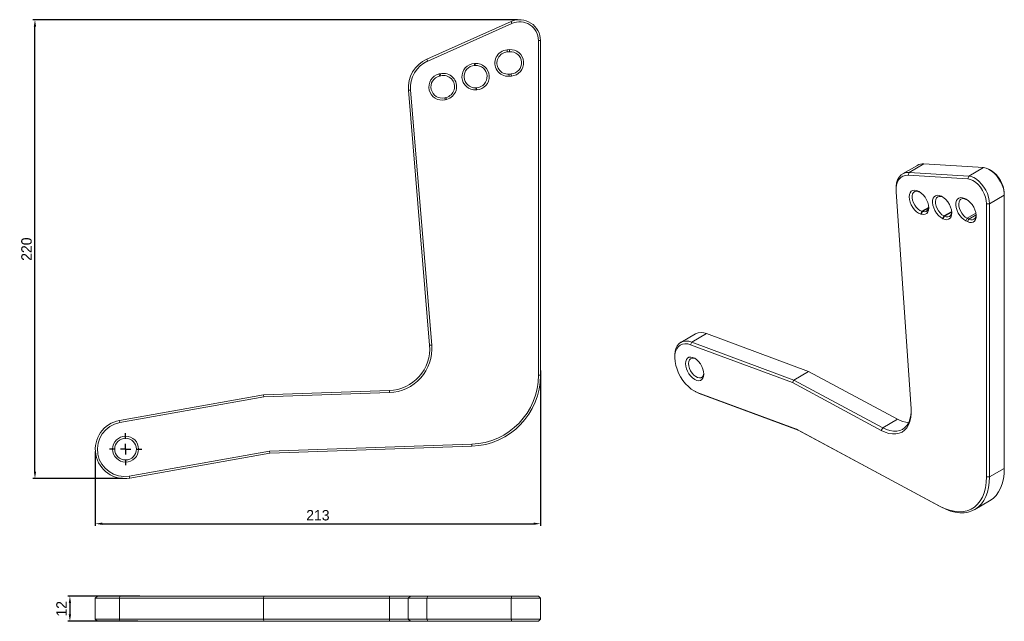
# Model space of a CAD drawing. Header units: millimetres. Extents: x -511 to -40, y 248 to 536.
import ezdxf

# ---------------------------------------------------------------- set-up
doc = ezdxf.new("R2010")
doc.units = ezdxf.units.MM
doc.header["$PDSIZE"] = -1
doc.layers.add('FORMAT', color=7, linetype='Continuous')
doc.dimstyles.new('ISO-25', dxfattribs={"dimtxt": 2.5, "dimasz": 2.5, "dimexe": 1.25, "dimexo": 0.625, "dimtad": 1, "dimtxsty": 'Standard', "dimcen": 2.5, "dimadec": 0, "dimazin": 0, "dimtfac": 1, "dimtmove": 0, "dimatfit": 3, "dimfxl": 0, "dimarcsym": 0})

# ---------------------------------------------------------------- blocks, each defined once
blk = doc.blocks.new('SW_CENTERMARKSYMBOL_0')
at = {"layer": 'FORMAT', "color": 0}
for p, q in [((0, 5), (0, 7.7)), ((-5, 0), (-7.7, 0)), ((0, 0), (-2.5, 0)), ((0, 0), (0, 2.5)), ((0, 0), (0, -2.5)), ((0, 0), (2.5, 0)), ((5, 0), (7.7, 0)), ((0, -5), (0, -7.7))]:
    blk.add_line(p, q, dxfattribs=at)
blk = doc.blocks.new('*D8')
at = {"color": 0, "lineweight": -2}
for p, q in [((-262.07, 367.98), (-262.07, 293.72)), ((-475.01, 329.32), (-475.01, 293.72)), ((-471.71, 294.72), (-265.38, 294.72))]:
    blk.add_line(p, q, dxfattribs=at)
at = {"color": 0}
for points in [[(-471.71, 295.27), (-471.71, 294.17), (-475.01, 294.72)], [(-265.38, 295.27), (-265.38, 294.17), (-262.07, 294.72)]]:
    blk.add_solid(points, dxfattribs=at)
at = {"layer": 'Defpoints', "color": 0}
for p in [(-262.07, 368.98), (-475.01, 330.32), (-262.07, 294.72)]:
    blk.add_point(p, dxfattribs=at)
at = {"color": 0, "insert": (-368.54, 298.74), "char_height": 5, "attachment_point": 5}
blk.add_mtext('213', dxfattribs=at)
blk = doc.blocks.new('*D9')
at = {"color": 0, "lineweight": -2}
for p, q in [((-273.07, 535.89), (-504.87, 535.89)), ((-503.87, 319.62), (-503.87, 532.59)), ((-462.01, 316.32), (-504.87, 316.32))]:
    blk.add_line(p, q, dxfattribs=at)
at = {"color": 0}
for points in [[(-504.42, 532.59), (-503.32, 532.59), (-503.87, 535.89)], [(-504.42, 319.62), (-503.32, 319.62), (-503.87, 316.32)]]:
    blk.add_solid(points, dxfattribs=at)
at = {"layer": 'Defpoints', "color": 0}
for p in [(-503.87, 535.89), (-272.07, 535.89), (-461.01, 316.32)]:
    blk.add_point(p, dxfattribs=at)
at = {"color": 0, "insert": (-507.9, 426.1), "char_height": 5, "attachment_point": 5, "rotation": 90}
blk.add_mtext('220', dxfattribs=at)
blk = doc.blocks.new('*D10')
at = {"color": 0, "lineweight": -2}
for p, q in [((-453.71, 260.02), (-488.16, 260.02)), ((-487.16, 256.72), (-487.16, 251.32)), ((-454.66, 248.02), (-488.16, 248.02))]:
    blk.add_line(p, q, dxfattribs=at)
at = {"color": 0}
for points in [[(-487.71, 256.72), (-486.61, 256.72), (-487.16, 260.02)], [(-487.71, 251.32), (-486.61, 251.32), (-487.16, 248.02)]]:
    blk.add_solid(points, dxfattribs=at)
at = {"layer": 'Defpoints', "color": 0}
for p in [(-452.71, 260.02), (-487.16, 248.02), (-453.66, 248.02)]:
    blk.add_point(p, dxfattribs=at)
at = {"color": 0, "insert": (-491.19, 254.02), "char_height": 5, "attachment_point": 5, "rotation": 90}
blk.add_mtext('12', dxfattribs=at)

msp = doc.modelspace()

# ---------------------------------------------------------------- linework, layer by layer
at = {"color": 7, "linetype": 'Continuous', "lineweight": 15}
for p, q in [((-316.41, 517.03), (-276.15, 535.02)), ((-275.75, 534.11), (-316.01, 516.12)), ((-276.15, 535.02), (-275.75, 534.11)), ((-263.07, 365.76), (-263.07, 525.89)), ((-262.07, 525.89), (-263.07, 525.89)), ((-262.07, 525.89), (-262.07, 365.76)), ((-278.01, 521.49), (-276.93, 521.57)), ((-277.94, 520.49), (-278.01, 521.49)), ((-276.85, 520.57), (-277.94, 520.49)), ((-276.85, 520.57), (-276.93, 521.57)), ((-316.41, 517.03), (-316.01, 516.12)), ((-293.65, 514.98), (-293.34, 515)), ((-293.65, 514.98), (-293.59, 513.98)), ((-293.28, 514), (-293.59, 513.98)), ((-293.34, 515), (-293.28, 514)), ((-310.6, 509.91), (-310.04, 510.04)), ((-310.6, 509.91), (-310.37, 508.93)), ((-309.81, 509.07), (-310.37, 508.93)), ((-310.04, 510.04), (-309.81, 509.07)), ((-277.17, 509.82), (-276.08, 509.9)), ((-277.1, 508.82), (-277.17, 509.82)), ((-276.01, 508.9), (-277.1, 508.82)), ((-276.01, 508.9), (-276.08, 509.9)), ((-325.24, 502.1), (-324.25, 502.18)), ((-315.1, 380.08), (-325.24, 502.1)), ((-324.25, 502.18), (-314.11, 380.16)), ((-292.96, 503.3), (-292.64, 503.32)), ((-292.96, 503.3), (-292.9, 502.3)), ((-292.59, 502.32), (-292.9, 502.3)), ((-292.64, 503.32), (-292.59, 502.32)), ((-307.86, 498.53), (-307.3, 498.67)), ((-307.86, 498.53), (-307.63, 497.56)), ((-307.07, 497.69), (-307.63, 497.56)), ((-307.3, 498.67), (-307.07, 497.69)), ((-85.71, 462.79), (-78.64, 466.87)), ((-50.17, 465.12), (-78.64, 466.87)), ((-81.81, 466.18), (-88.88, 462.1)), ((-85.71, 462.79), (-86.13, 461.47)), ((-85.71, 462.79), (-57.24, 461.04)), ((-57.24, 461.04), (-50.17, 465.12)), ((-46.58, 463.76), (-47.28, 464.17)), ((-57.66, 459.72), (-86.13, 461.47)), ((-57.24, 461.04), (-57.66, 459.72)), ((-91.99, 455.23), (-91.99, 454.42)), ((-91.96, 453.45), (-84.78, 349.68)), ((-82.31, 454.19), (-81.91, 454.07)), ((-82.31, 454.19), (-81.43, 453.71)), ((-81.91, 454.07), (-81.04, 453.59)), ((-81.04, 453.59), (-81.43, 453.71)), ((-80.49, 453.38), (-81.04, 453.59)), ((-40.21, 451.92), (-40.21, 452.74)), ((-70.32, 451.41), (-70.1, 451.3)), ((-70.32, 451.41), (-69.57, 450.98)), ((-69.47, 450.93), (-69.57, 450.98)), ((-59.26, 450.34), (-58.49, 449.97)), ((-58.5, 449.91), (-59.26, 450.34)), ((-57.8, 449.56), (-58.5, 449.91)), ((-47.28, 447.84), (-48.7, 447.84)), ((-48.7, 317.09), (-48.7, 447.84)), ((-47.28, 447.84), (-40.21, 451.92)), ((-47.28, 447.84), (-47.28, 317.09)), ((-40.21, 321.17), (-40.21, 451.92)), ((-79.66, 444.19), (-80.2, 442.89)), ((-79.81, 442.77), (-80.2, 442.89)), ((-79.27, 444.07), (-79.81, 442.77)), ((-79.66, 444.19), (-79.27, 444.07)), ((-69.13, 442), (-69.79, 440.75)), ((-69.57, 440.64), (-69.79, 440.75)), ((-68.9, 441.89), (-69.57, 440.64)), ((-69.13, 442), (-68.9, 441.89)), ((-58.61, 439.63), (-57.96, 440.88)), ((-57.85, 439.25), (-58.61, 439.63)), ((-57.96, 440.88), (-57.19, 440.5)), ((-57.85, 439.25), (-57.19, 440.5)), ((-187.88, 385.56), (-194.96, 381.48)), ((-190.27, 380.33), (-189.69, 381.61)), ((-189.69, 381.61), (-182.62, 385.69)), ((-189.69, 381.61), (-140.96, 363.48)), ((-133.88, 367.57), (-182.62, 385.69)), ((-315.1, 380.08), (-314.11, 380.16)), ((-141.59, 362.22), (-190.27, 380.33)), ((-197.86, 375.07), (-197.86, 374.25)), ((-140.96, 363.48), (-133.88, 367.57)), ((-91.32, 344.69), (-133.88, 367.57)), ((-263.07, 365.76), (-262.07, 365.76)), ((-141.59, 362.22), (-140.96, 363.48)), ((-140.96, 363.48), (-98.39, 340.61)), ((-394.55, 356.36), (-334.34, 358.44)), ((-334.34, 358.44), (-334.31, 357.44)), ((-188.66, 358.33), (-187.96, 357.93)), ((-99.07, 339.37), (-141.59, 362.22)), ((-463.46, 344.1), (-394.55, 356.36)), ((-394.44, 355.36), (-463.29, 343.12)), ((-394.44, 355.36), (-394.55, 356.36)), ((-334.31, 357.44), (-394.44, 355.36)), ((-187.05, 357.57), (-139.65, 339.93)), ((-187.05, 357.57), (-186.22, 357.1)), ((-138.87, 339.49), (-186.22, 357.1)), ((-463.29, 343.12), (-463.46, 344.1)), ((-98.39, 340.61), (-91.32, 344.69)), ((-139.65, 339.93), (-71.23, 303.17)), ((-139.65, 339.93), (-138.87, 339.49)), ((-70.5, 302.74), (-138.87, 339.49)), ((-98.39, 340.61), (-99.07, 339.37)), ((-391.7, 329.44), (-294.93, 332.78)), ((-294.9, 331.78), (-391.6, 328.44)), ((-294.93, 332.78), (-294.9, 331.78)), ((-458.74, 317.52), (-391.7, 329.44)), ((-391.6, 328.44), (-458.56, 316.54)), ((-391.7, 329.44), (-391.6, 328.44)), ((-47.28, 317.09), (-40.21, 321.17)), ((-458.74, 317.52), (-458.56, 316.54)), ((-48.7, 317.09), (-47.28, 317.09)), ((-71.23, 303.17), (-70.5, 302.74)), ((-54.33, 301.52), (-47.26, 305.61)), ((-474.01, 260.02), (-475.01, 259.02)), ((-474.01, 260.02), (-463.29, 260.02)), ((-463.29, 260.02), (-463.46, 259.02)), ((-463.29, 260.02), (-394.44, 260.02)), ((-394.44, 260.02), (-394.55, 259.02)), ((-394.44, 260.02), (-334.31, 260.02)), ((-334.31, 260.02), (-334.34, 259.02)), ((-334.31, 260.02), (-324.3, 260.02)), ((-324.3, 260.02), (-325.3, 259.02)), ((-324.3, 260.02), (-316.01, 260.02)), ((-316.01, 260.02), (-316.41, 259.02)), ((-316.01, 260.02), (-275.75, 260.02)), ((-276.15, 259.02), (-275.75, 260.02)), ((-275.75, 260.02), (-263.07, 260.02)), ((-262.07, 259.02), (-263.07, 260.02)), ((-475.01, 259.02), (-475.01, 249.02)), ((-463.46, 259.02), (-475.01, 259.02)), ((-394.55, 259.02), (-463.46, 259.02)), ((-463.46, 249.02), (-463.46, 259.02)), ((-334.34, 259.02), (-394.55, 259.02)), ((-394.55, 249.02), (-394.55, 259.02)), ((-325.3, 259.02), (-334.34, 259.02)), ((-334.34, 249.02), (-334.34, 259.02)), ((-325.3, 259.02), (-325.3, 249.02)), ((-316.41, 259.02), (-325.3, 259.02)), ((-276.15, 259.02), (-316.41, 259.02)), ((-316.41, 249.02), (-316.41, 259.02)), ((-262.07, 259.02), (-276.15, 259.02)), ((-276.15, 249.02), (-276.15, 259.02)), ((-262.07, 249.02), (-262.07, 259.02)), ((-475.01, 249.02), (-474.01, 248.02)), ((-475.01, 249.02), (-463.46, 249.02)), ((-463.29, 248.02), (-474.01, 248.02)), ((-463.46, 249.02), (-394.55, 249.02)), ((-463.29, 248.02), (-463.46, 249.02)), ((-394.44, 248.02), (-463.29, 248.02)), ((-394.55, 249.02), (-334.34, 249.02)), ((-394.44, 248.02), (-394.55, 249.02)), ((-334.31, 248.02), (-394.44, 248.02)), ((-334.34, 249.02), (-325.3, 249.02)), ((-334.34, 249.02), (-334.31, 248.02)), ((-324.3, 248.02), (-334.31, 248.02)), ((-325.3, 249.02), (-324.3, 248.02)), ((-325.3, 249.02), (-316.41, 249.02)), ((-316.01, 248.02), (-324.3, 248.02)), ((-316.41, 249.02), (-276.15, 249.02)), ((-316.41, 249.02), (-316.01, 248.02)), ((-275.75, 248.02), (-316.01, 248.02)), ((-276.15, 249.02), (-262.07, 249.02)), ((-276.15, 249.02), (-275.75, 248.02)), ((-263.07, 248.02), (-275.75, 248.02)), ((-262.07, 249.02), (-263.07, 248.02))]:
    msp.add_line(p, q, dxfattribs=at)
at = {"color": 8, "linetype": 'Continuous', "lineweight": 15}
for p, q in [((-70.1, 451.3), (-69.58, 451)), ((-57.87, 449.6), (-58.49, 449.97)), ((-79.66, 444.19), (-76.4, 446.07)), ((-79.27, 444.07), (-76.47, 445.68)), ((-69.13, 442), (-65.39, 444.16)), ((-68.9, 441.89), (-65.37, 443.93)), ((-57.96, 440.88), (-53.8, 443.28)), ((-57.19, 440.5), (-53.7, 442.52))]:
    msp.add_line(p, q, dxfattribs=at)
at = {"color": 7, "linetype": 'Continuous', "lineweight": 15, "flags": 128}
for points in [[(-91.99, 455.23), (-91.96, 456.09), (-91.72, 457.82), (-91.23, 459.34), (-90.51, 460.61), (-89.58, 461.62), (-88.44, 462.32), (-87.15, 462.72), (-85.71, 462.79)], [(-40.21, 451.92), (-40.33, 453.46), (-40.67, 455.08), (-41.23, 456.73), (-41.99, 458.35), (-42.92, 459.9), (-43.99, 461.33), (-45.17, 462.57), (-46.42, 463.61), (-47.7, 464.39), (-48.96, 464.9), (-50.17, 465.12)], [(-86.13, 461.47), (-87.47, 461.4), (-88.68, 461.04), (-89.74, 460.38), (-90.61, 459.44), (-91.28, 458.25), (-91.74, 456.83), (-91.96, 455.22), (-91.96, 453.45)], [(-48.7, 447.84), (-48.82, 449.37), (-49.2, 450.98), (-49.8, 452.61), (-50.61, 454.2), (-51.6, 455.68), (-52.72, 457), (-53.94, 458.1), (-55.2, 458.94), (-56.46, 459.49), (-57.66, 459.72)], [(-57.24, 461.04), (-56.03, 460.82), (-54.77, 460.31), (-53.49, 459.53), (-52.24, 458.49), (-51.06, 457.24), (-49.99, 455.82), (-49.06, 454.27), (-48.3, 452.65), (-47.74, 451), (-47.4, 449.38), (-47.28, 447.84)], [(-80.2, 442.89), (-81.2, 443.33), (-82.2, 444.02), (-83.15, 444.94), (-84.01, 446.04), (-84.73, 447.27), (-85.28, 448.56), (-85.62, 449.85), (-85.74, 451.07), (-85.64, 452.17), (-85.32, 453.08), (-84.8, 453.77), (-84.09, 454.2), (-83.25, 454.34), (-82.31, 454.19)], [(-81.43, 453.71), (-82.29, 453.83), (-83.04, 453.67), (-83.65, 453.24), (-84.08, 452.56), (-84.3, 451.67), (-84.3, 450.61), (-84.09, 449.47), (-83.67, 448.29), (-83.07, 447.15), (-82.32, 446.12), (-81.47, 445.25), (-80.57, 444.59), (-79.66, 444.19)], [(-81.91, 454.07), (-80.91, 453.64), (-79.91, 452.94), (-78.96, 452.02), (-78.1, 450.92), (-77.38, 449.7), (-76.84, 448.41), (-76.49, 447.12), (-76.37, 445.89), (-76.47, 444.8), (-76.79, 443.88), (-77.31, 443.19), (-78.02, 442.77), (-78.86, 442.63), (-79.81, 442.77)], [(-69.79, 440.75), (-70.8, 441.4), (-71.76, 442.27), (-72.64, 443.34), (-73.4, 444.54), (-73.98, 445.83), (-74.37, 447.12), (-74.54, 448.36), (-74.49, 449.49), (-74.21, 450.45), (-73.73, 451.19), (-73.06, 451.67), (-72.24, 451.87), (-71.31, 451.79), (-70.32, 451.41)], [(-69.57, 450.98), (-70.47, 451.31), (-71.3, 451.36), (-72.02, 451.13), (-72.58, 450.62), (-72.96, 449.88), (-73.13, 448.94), (-73.07, 447.86), (-72.8, 446.7), (-72.33, 445.52), (-71.69, 444.41), (-70.91, 443.41), (-70.04, 442.59), (-69.13, 442)], [(-70.1, 451.3), (-69.09, 450.66), (-68.13, 449.78), (-67.24, 448.71), (-66.49, 447.51), (-65.91, 446.23), (-65.52, 444.93), (-65.35, 443.69), (-65.4, 442.56), (-65.68, 441.6), (-66.16, 440.86), (-66.83, 440.38), (-67.65, 440.18), (-68.58, 440.27), (-69.57, 440.64)], [(-58.61, 439.63), (-59.62, 440.25), (-60.59, 441.12), (-61.48, 442.18), (-62.24, 443.37), (-62.83, 444.65), (-63.23, 445.95), (-63.42, 447.2), (-63.38, 448.33), (-63.11, 449.3), (-62.64, 450.06), (-61.98, 450.55), (-61.17, 450.77), (-60.25, 450.7), (-59.26, 450.34)], [(-58.5, 449.91), (-59.4, 450.22), (-60.22, 450.26), (-60.94, 450.01), (-61.49, 449.49), (-61.85, 448.74), (-62.01, 447.79), (-61.94, 446.7), (-61.66, 445.54), (-61.18, 444.36), (-60.53, 443.25), (-59.74, 442.26), (-58.87, 441.46), (-57.96, 440.88)], [(-58.49, 449.97), (-57.49, 449.34), (-56.52, 448.47), (-55.63, 447.42), (-54.87, 446.22), (-54.27, 444.94), (-53.88, 443.64), (-53.69, 442.4), (-53.73, 441.26), (-53.99, 440.29), (-54.47, 439.54), (-55.12, 439.04), (-55.93, 438.82), (-56.86, 438.89), (-57.85, 439.25)], [(-79.27, 444.07), (-78.41, 443.95), (-77.66, 444.11), (-77.05, 444.54), (-76.62, 445.22), (-76.4, 446.11), (-76.38, 446.27)], [(-68.9, 441.89), (-68, 441.56), (-67.17, 441.51), (-66.45, 441.74), (-65.89, 442.24), (-65.51, 442.99), (-65.36, 443.81)], [(-57.19, 440.5), (-56.29, 440.19), (-55.47, 440.15), (-54.76, 440.4), (-54.2, 440.92), (-53.84, 441.67), (-53.69, 442.52)], [(-197.86, 375.07), (-197.84, 375.62), (-197.66, 377.21), (-197.26, 378.62), (-196.66, 379.83), (-195.86, 380.81), (-194.88, 381.52), (-193.75, 381.97), (-192.48, 382.14), (-191.12, 382.01), (-189.69, 381.61)], [(-190.27, 380.33), (-191.67, 380.71), (-192.99, 380.81), (-194.21, 380.62), (-195.28, 380.13), (-196.2, 379.38), (-196.93, 378.36), (-197.46, 377.11), (-197.77, 375.67), (-197.85, 374.05), (-197.71, 372.31), (-197.35, 370.49), (-196.77, 368.63), (-196, 366.78), (-195.04, 364.98), (-193.93, 363.28), (-192.68, 361.72), (-191.34, 360.34), (-189.93, 359.17), (-188.49, 358.23), (-187.05, 357.57)], [(-192.7, 371.35), (-192.59, 372.41), (-192.27, 373.3), (-191.74, 373.95), (-191.05, 374.35), (-190.22, 374.48), (-189.29, 374.32), (-188.32, 373.88), (-187.34, 373.19), (-186.41, 372.28), (-185.58, 371.2), (-184.89, 370), (-184.37, 368.73), (-184.04, 367.48), (-183.93, 366.29), (-184.04, 365.22), (-184.37, 364.34), (-184.89, 363.68), (-185.58, 363.28), (-186.41, 363.16), (-187.34, 363.32), (-188.32, 363.76), (-189.29, 364.45), (-190.22, 365.36), (-191.05, 366.44), (-191.74, 367.64), (-192.27, 368.9), (-192.59, 370.16), (-192.7, 371.35)], [(-187.95, 373.65), (-188.74, 373.92), (-189.58, 373.95), (-190.29, 373.68), (-190.83, 373.13), (-191.17, 372.34), (-191.29, 371.35)], [(-191.29, 371.35), (-191.17, 370.23), (-190.83, 369.04), (-190.29, 367.87), (-189.58, 366.78), (-188.74, 365.84), (-187.84, 365.12), (-186.92, 364.66), (-186.04, 364.48), (-185.26, 364.6), (-184.63, 365.01), (-184.19, 365.69), (-183.96, 366.59), (-183.95, 366.72)], [(-186.22, 357.1), (-187.7, 357.78), (-187.96, 357.93)], [(-84.78, 349.68), (-84.75, 347.52), (-84.94, 345.51), (-85.36, 343.68), (-86, 342.04), (-86.85, 340.64), (-87.89, 339.48), (-89.12, 338.6), (-90.51, 337.99), (-92.04, 337.68), (-93.69, 337.66), (-95.43, 337.94), (-97.23, 338.51), (-99.07, 339.37)], [(-98.39, 340.61), (-96.63, 339.79), (-94.92, 339.25), (-93.26, 338.98), (-91.69, 339), (-90.23, 339.3), (-88.91, 339.87), (-87.74, 340.71), (-86.74, 341.81), (-85.94, 343.15), (-85.33, 344.71), (-84.93, 346.46), (-84.75, 348.37), (-84.74, 348.65)], [(-47.26, 305.61), (-46.96, 305.78), (-45.44, 306.9), (-44.09, 308.29), (-42.93, 309.92), (-41.97, 311.78), (-41.2, 313.86), (-40.66, 316.13), (-40.32, 318.57), (-40.21, 321.17)], [(-71.23, 303.17), (-68.85, 302.03), (-66.5, 301.19), (-64.21, 300.66), (-62.01, 300.44), (-59.9, 300.54), (-57.93, 300.95), (-56.1, 301.68), (-54.44, 302.7), (-52.97, 304.02), (-51.69, 305.61), (-50.63, 307.47), (-49.79, 309.57), (-49.19, 311.89), (-48.82, 314.41), (-48.7, 317.09)], [(-47.28, 317.09), (-47.4, 314.49), (-47.73, 312.05), (-48.28, 309.78), (-49.04, 307.7), (-50, 305.84), (-51.17, 304.21), (-52.51, 302.82), (-54.04, 301.7), (-55.72, 300.84), (-57.54, 300.27), (-59.49, 299.97), (-61.55, 299.96), (-63.7, 300.24), (-65.93, 300.8), (-68.2, 301.64), (-70.5, 302.74)]]:
    msp.add_lwpolyline(points, dxfattribs=at)
at = {"color": 7, "linetype": 'Continuous', "lineweight": 15}
for radius in [6.2, 5.2]:
    msp.add_circle((-460.52, 330.41), radius, dxfattribs=at)
for centre, radius, start, end in [((-272.07, 525.89), 10, 0, 114.0733), ((-272.07, 525.89), 9, 0, 114.0733), ((-277.55, 515.16), 6.35, 94.1331, 274.1331), ((-277.55, 515.16), 5.35, 94.1331, 274.1331), ((-276.47, 515.24), 6.35, 274.1331, 94.1331), ((-276.47, 515.24), 5.35, 274.1331, 94.1331), ((-310.3, 503.34), 15, 114.0733, 184.7511), ((-310.3, 503.34), 14, 114.0733, 184.7511), ((-293.28, 508.64), 6.35, 93.3848, 273.3848), ((-293.28, 508.64), 5.35, 93.3848, 273.3848), ((-292.96, 508.66), 6.35, 273.3848, 93.3848), ((-292.96, 508.66), 5.35, 273.3848, 93.3848), ((-309.11, 503.73), 6.35, 103.5429, 283.5429), ((-309.11, 503.73), 5.35, 103.5429, 283.5429), ((-308.55, 503.87), 6.35, 283.5429, 103.5429), ((-308.55, 503.87), 5.35, 283.5429, 103.5429), ((-79.11, 461.39), 5.51, 85.1172, 119.4108), ((-54.02, 452.11), 13.82, 2.5913, 57.4033), ((-185.12, 380.29), 5.95, 65.1485, 117.6952), ((-335.03, 378.42), 20, 271.98, 4.7511), ((-335.03, 378.42), 21, 271.98, 4.7511), ((-296.07, 365.76), 33, 271.98, 0), ((-296.07, 365.76), 34, 271.98, 0), ((-461.01, 330.32), 14, 100.0809, 280.0809), ((-85.04, 355.59), 12.57, 240.0818, 265.7017), ((-461.01, 330.32), 13, 100.0809, 280.0809)]:
    msp.add_arc(centre, radius, start, end, dxfattribs=at)

# ---------------------------------------------------------------- block references
at = {"layer": 'FORMAT'}
msp.add_blockref('SW_CENTERMARKSYMBOL_0', (-460.52, 330.41), dxfattribs=at)

# ---------------------------------------------------------------- dimensions: what is measured, and where the dimension line sits
for base, p1, p2, picture, middle in [((-503.87, 535.89), (-461.01, 316.32), (-272.07, 535.89), '*D9', (-507.9, 426.1)), ((-487.16, 248.02), (-452.71, 260.02), (-453.66, 248.02), '*D10', (-491.19, 254.02))]:
    dim = msp.add_linear_dim(base=base, p1=p1, p2=p2, angle=90, dimstyle='ISO-25', override={"dimtxt": 5, "dimasz": 3.302, "dimexe": 1, "dimexo": 1, "dimgap": 1.524, "dimdec": 0, "dimzin": 0, "dimadec": 2, "dimtol": 0, "dimlim": 0, "dimtp": 0, "dimtm": 0, "dimtfac": 1, "dimtdec": 2, "dimtolj": 0, "dimtzin": 0})
    dim.commit()
    dim.dimension.update_dxf_attribs({"geometry": picture, "text_midpoint": middle})
dim = msp.add_linear_dim(base=(-262.07, 294.72), p1=(-475.01, 330.32), p2=(-262.07, 368.98), dimstyle='ISO-25', override={"dimtxt": 5, "dimasz": 3.302, "dimexe": 1, "dimexo": 1, "dimgap": 1.524, "dimdec": 0, "dimzin": 0, "dimadec": 2, "dimtol": 0, "dimlim": 0, "dimtp": 0, "dimtm": 0, "dimtfac": 1, "dimtdec": 2, "dimtolj": 0, "dimtzin": 0})
dim.commit()
dim.dimension.update_dxf_attribs({"geometry": '*D8', "text_midpoint": (-368.54, 298.74)})

doc.saveas('drawing.dxf')
